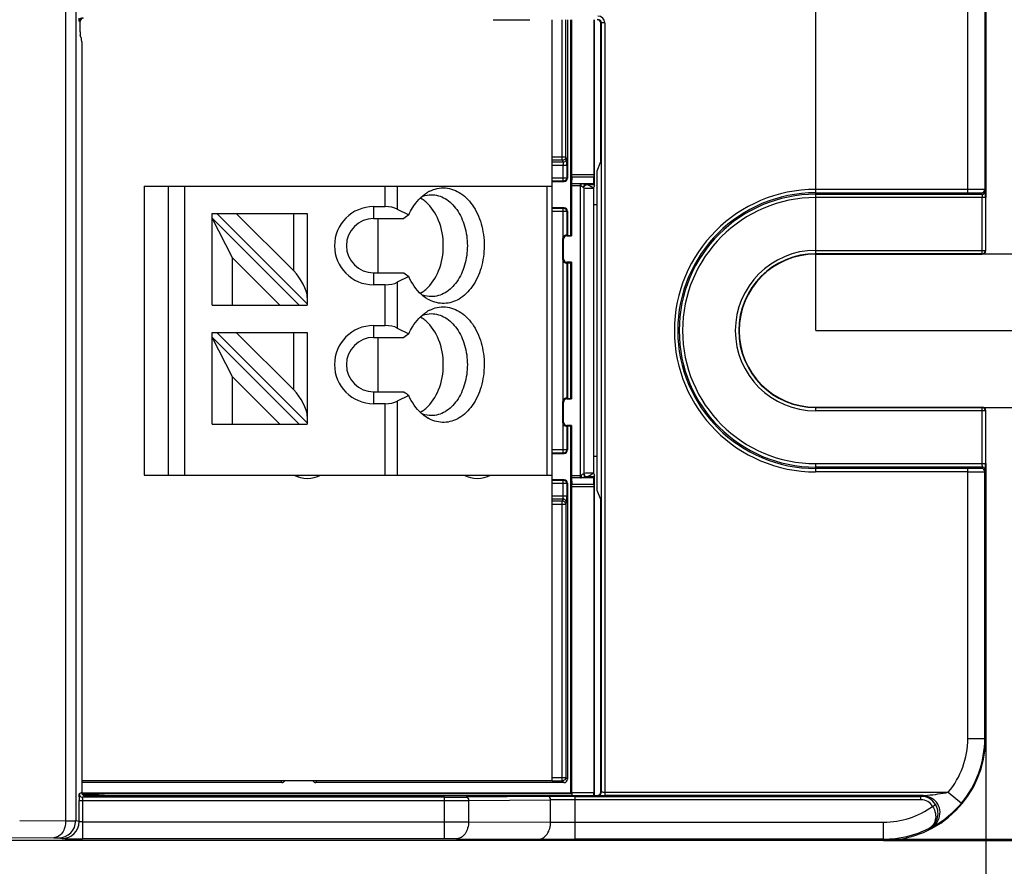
# Model space of a CAD drawing. Header units: millimetres. Extents: x 0 to 210, y 0 to 297.
# Tile 11 of 22: x 109.56 to 119.7, y 143.78 to 152.5. Entities that reach past the tile are written whole.
import ezdxf
from ezdxf.enums import TextEntityAlignment as Align

# ---------------------------------------------------------------- set-up
doc = ezdxf.new("R2010")
doc.units = ezdxf.units.MM
doc.header["$LTSCALE"] = 19.36
doc.layers.get('0').update_dxf_attribs({"linetype": 'CONTINUOUS'})
doc.layers.add('Z_DIM_2D', color=7, linetype='CONTINUOUS')
doc.styles.add('TEXTSTYLE_3', font='helveticaneueltw1g-ltcn.otf')
doc.dimstyles.new('DIMSTYLE_1', dxfattribs={"dimtxt": 2.1, "dimasz": 3.5, "dimexe": 1.5, "dimexo": 0, "dimgap": 0.525, "dimtad": 1, "dimdec": 3, "dimlfac": 2.857143, "dimdsep": 46, "dimtxsty": 'TEXTSTYLE_3', "dimblk": '_FILLED', "dimblk1": '_FILLED', "dimblk2": '_FILLED', "dimcen": 0.09, "dimclrt": 5, "dimadec": 3, "dimazin": 2, "dimtp": 0.5, "dimtm": 0.5, "dimtfac": 1, "dimtdec": 3, "dimtofl": 0, "dimtmove": 0, "dimatfit": 3, "dimldrblk": '_FILLED', "dimfxl": 0, "dimtolj": 1, "dimarcsym": 0})
doc.dimstyles.new('DIMSTYLE_2', dxfattribs={"dimtxt": 2.1, "dimasz": 3.5, "dimexe": 1.5, "dimexo": 0, "dimgap": 0.525, "dimtad": 1, "dimdec": 3, "dimlfac": 2.857143, "dimdsep": 46, "dimtxsty": 'TEXTSTYLE_3', "dimblk": '_FILLED', "dimblk1": '_FILLED', "dimblk2": '_FILLED', "dimcen": 0.09, "dimclrt": 5, "dimadec": 3, "dimazin": 2, "dimtp": 0.2, "dimtm": 0.2, "dimtfac": 1, "dimtdec": 3, "dimtofl": 0, "dimtmove": 0, "dimatfit": 3, "dimldrblk": '_FILLED', "dimfxl": 0, "dimtolj": 1, "dimarcsym": 0})
doc.dimstyles.new('DIMSTYLE_3', dxfattribs={"dimtxt": 2.1, "dimasz": 3.5, "dimexe": 1.5, "dimexo": 0, "dimgap": 0.525, "dimtad": 1, "dimdec": 1, "dimlfac": 2.857143, "dimdsep": 46, "dimtxsty": 'TEXTSTYLE_3', "dimblk": '_FILLED', "dimblk1": '_FILLED', "dimblk2": '_FILLED', "dimcen": 0.09, "dimclrt": 5, "dimadec": 3, "dimazin": 2, "dimtp": 0.1, "dimtm": 0.1, "dimtfac": 1, "dimtdec": 1, "dimtofl": 0, "dimtmove": 0, "dimatfit": 3, "dimldrblk": '_FILLED', "dimfxl": 0, "dimtolj": 1, "dimarcsym": 0})
doc.dimstyles.new('DIMSTYLE_5', dxfattribs={"dimtxt": 2.1, "dimasz": 3.5, "dimexe": 1.5, "dimexo": 0, "dimgap": 0.525, "dimtad": 1, "dimdec": 0, "dimlfac": 2.857143, "dimdsep": 46, "dimtxsty": 'TEXTSTYLE_3', "dimblk": '_FILLED', "dimblk1": '_FILLED', "dimblk2": '_FILLED', "dimcen": 0.09, "dimclrt": 5, "dimadec": 3, "dimazin": 2, "dimtp": 0.2, "dimtm": 0.2, "dimtfac": 1, "dimtdec": 0, "dimtofl": 0, "dimtmove": 0, "dimatfit": 3, "dimldrblk": '_FILLED', "dimfxl": 0, "dimtolj": 1, "dimarcsym": 0})

# ---------------------------------------------------------------- blocks, each defined once
blk = doc.blocks.new('*D2')
at = {"layer": 'Z_DIM_2D', "color": 2, "linetype": 'Continuous', "transparency": 16777216}
for p, q in [((56.786, 145.093), (56.786, 137.652)), ((119.506, 145.093), (119.506, 137.652)), ((56.786, 139.152), (88.146, 139.152)), ((119.506, 139.152), (88.146, 139.152))]:
    blk.add_line(p, q, dxfattribs=at)
at = {"layer": 'Z_DIM_2D', "color": 5, "linetype": 'Continuous', "transparency": 16777216, "style": 'TEXTSTYLE_3'}
blk.add_text('179.2', height=2.1, dxfattribs=at).set_placement((88.146, 139.677), align=Align.CENTER)
blk = doc.blocks.new('_FILLED')
at = {"color": 0, "linetype": 'ByBlock'}
blk.add_solid([(0, 0), (-1, 0.125), (-1, -0.125)], dxfattribs=at)
blk = doc.blocks.new('_NONE')
blk = doc.blocks.new('*D3')
at = {"layer": 'Z_DIM_2D', "color": 2, "linetype": 'Continuous', "transparency": 16777216}
for p, q in [((118.456, 154.543), (133.013, 154.543)), ((131.513, 154.543), (131.513, 149.293)), ((131.513, 144.043), (131.513, 149.293)), ((118.456, 144.043), (133.013, 144.043))]:
    blk.add_line(p, q, dxfattribs=at)
at = {"layer": 'Z_DIM_2D', "color": 5, "linetype": 'Continuous', "transparency": 16777216, "style": 'TEXTSTYLE_3'}
blk.add_text('30', height=2.1, rotation=90, dxfattribs=at).set_placement((130.988, 149.293), align=Align.CENTER)
blk = doc.blocks.new('*D4')
at = {"layer": 'Z_DIM_2D', "color": 2, "linetype": 'Continuous', "transparency": 16777216}
for p, q in [((122.962, 149.293), (122.962, 154.207)), ((119.469, 150.084), (124.462, 150.084)), ((122.962, 150.084), (122.962, 149.293)), ((122.962, 148.501), (122.962, 149.293)), ((119.469, 148.501), (124.462, 148.501))]:
    blk.add_line(p, q, dxfattribs=at)
at = {"layer": 'Z_DIM_2D', "color": 5, "linetype": 'Continuous', "transparency": 16777216, "style": 'TEXTSTYLE_3'}
blk.add_text('4.5', height=2.1, rotation=90, dxfattribs=at).set_placement((122.437, 150.681))
blk = doc.blocks.new('*D7')
at = {"layer": 'Z_DIM_2D', "color": 2, "linetype": 'Continuous', "transparency": 16777216}
for p, q in [((58.536, 149.293), (58.536, 158.195)), ((117.756, 149.293), (117.756, 158.195)), ((58.536, 156.695), (88.146, 156.695)), ((117.756, 156.695), (88.146, 156.695))]:
    blk.add_line(p, q, dxfattribs=at)
at = {"layer": 'Z_DIM_2D', "color": 5, "linetype": 'Continuous', "transparency": 16777216, "style": 'TEXTSTYLE_3'}
blk.add_text('169.2', height=2.1, dxfattribs=at).set_placement((89.664, 157.22), align=Align.CENTER)
blk = doc.blocks.new('*D8')
at = {"layer": 'Z_DIM_2D', "color": 2, "linetype": 'Continuous', "transparency": 16777216}
for p, q in [((117.756, 149.293), (128.704, 149.293)), ((127.204, 149.293), (127.204, 146.674)), ((127.204, 144.056), (127.204, 146.674)), ((118.456, 144.056), (128.704, 144.056))]:
    blk.add_line(p, q, dxfattribs=at)
at = {"layer": 'Z_DIM_2D', "color": 5, "linetype": 'Continuous', "transparency": 16777216, "style": 'TEXTSTYLE_3'}
blk.add_text('15', height=2.1, rotation=90, dxfattribs=at).set_placement((126.679, 146.674), align=Align.CENTER)

msp = doc.modelspace()

# ---------------------------------------------------------------- linework, layer by layer
at = {"color": 9, "linetype": 'Continuous'}
for p, q in [((110.03678, 144.24527), (110.03679, 154.33983)), ((110.13923, 154.34036), (110.13923, 144.24474)), ((119.32158, 150.7121), (119.32158, 153.49255)), ((110.17537, 152.479), (110.17513, 152.4805)), ((110.18392, 152.47472), (110.17537, 152.479)), ((115.18297, 151.08152), (115.18297, 152.49505)), ((115.54985, 152.46221), (115.54341, 152.46006)), ((115.58484, 152.46221), (115.54985, 152.46221)), ((115.54985, 144.53911), (115.54985, 152.46221)), ((115.58484, 152.46221), (115.58484, 144.50352)), ((115.14798, 151.04654), (115.04324, 151.04654)), ((115.15719, 151.02812), (115.04324, 151.02812)), ((115.14786, 151.08152), (115.18297, 151.08152)), ((115.14798, 151.04654), (115.14798, 151.08175)), ((115.14798, 151.04654), (115.15719, 151.02812)), ((115.19218, 151.0631), (115.18297, 151.08152)), ((115.19336, 150.99314), (115.15837, 150.99314)), ((115.19336, 150.99314), (115.19336, 150.86725)), ((115.04324, 150.86727), (115.19258, 150.86725)), ((115.15837, 150.83225), (115.15837, 150.86731)), ((115.19336, 150.86725), (115.2007, 150.86358)), ((115.24356, 150.80775), (115.33555, 150.80775)), ((115.47176, 150.87474), (115.24473, 150.87474)), ((115.24491, 150.89949), (115.47158, 150.89949)), ((115.33555, 147.77736), (115.33555, 150.80775)), ((115.34381, 150.80724), (115.47294, 150.80724)), ((111.09433, 147.80505), (111.09433, 150.78005)), ((111.25878, 150.78005), (111.25878, 147.80505)), ((113.32576, 150.57005), (113.32576, 150.78005)), ((113.4495, 150.78005), (113.4495, 150.54443)), ((114.99199, 147.80505), (114.99199, 150.78005)), ((115.33555, 150.783), (115.24338, 150.783)), ((115.37039, 150.76315), (115.37039, 147.82195)), ((115.40032, 150.79701), (115.47335, 150.79701)), ((115.40032, 150.79701), (115.40356, 150.79646)), ((115.46975, 150.76022), (115.44958, 150.77202)), ((119.32158, 150.7471), (117.75574, 150.7471)), ((117.75574, 150.7471), (117.75574, 150.66244)), ((119.4683, 150.69744), (119.46158, 150.71089)), ((119.5033, 150.73244), (119.49658, 150.74589)), ((119.50336, 150.73089), (119.5033, 150.73244)), ((119.50358, 150.69155), (119.50336, 150.73089)), ((119.50361, 150.66244), (117.75574, 150.66244)), ((119.4686, 150.66923), (119.46861, 150.66244)), ((119.46861, 150.08433), (119.46861, 150.66244)), ((112.38324, 149.90754), (112.38324, 150.50005)), ((113.20574, 150.57005), (113.20574, 150.44755)), ((115.19336, 150.51786), (115.04324, 150.51786)), ((115.15837, 150.26011), (115.15837, 150.55213)), ((115.19506, 150.51871), (115.19336, 150.51786)), ((115.19336, 150.51786), (115.19336, 150.27622)), ((115.15302, 150.24153), (115.16081, 150.23374)), ((115.19581, 150.26874), (115.18817, 150.27638)), ((117.75574, 150.11933), (119.50291, 150.11933)), ((117.75574, 150.11933), (117.75574, 150.08433)), ((115.16081, 150.03137), (115.15302, 150.02358)), ((115.15837, 148.58011), (115.15837, 150.005)), ((115.18817, 149.98873), (115.19581, 149.99637)), ((115.19336, 149.98888), (115.19336, 148.59622)), ((113.20574, 149.88755), (113.20574, 149.76505)), ((113.4495, 149.79068), (113.4495, 149.31943)), ((113.32576, 149.34505), (113.32576, 149.76505)), ((113.20574, 149.34505), (113.20574, 149.22255)), ((112.38324, 148.68254), (112.38324, 149.27505)), ((113.20574, 148.66255), (113.20574, 148.54005)), ((115.19581, 148.58874), (115.18817, 148.59638)), ((113.32576, 147.80505), (113.32576, 148.54005)), ((113.4495, 148.56568), (113.4495, 147.80505)), ((115.15302, 148.56153), (115.16081, 148.55374)), ((117.75574, 148.50077), (117.75574, 148.46578)), ((119.46861, 147.92267), (119.46861, 148.50044)), ((119.50361, 148.46578), (117.75574, 148.46578)), ((115.16081, 148.35137), (115.15302, 148.34358)), ((115.18817, 148.30873), (115.19581, 148.31637)), ((115.19336, 148.30888), (115.19336, 148.06725)), ((115.04324, 148.06727), (115.19258, 148.06725)), ((115.15837, 148.03225), (115.15837, 148.06731)), ((115.19336, 148.06725), (115.2007, 148.06358)), ((117.75574, 147.92267), (119.50286, 147.92267)), ((117.75574, 147.92267), (117.75574, 147.838)), ((119.32158, 145.09255), (119.32158, 147.873)), ((119.46158, 147.87422), (119.4683, 147.88767)), ((119.50336, 147.85422), (119.50352, 147.87339)), ((112.42669, 147.80505), (112.42669, 147.78687)), ((115.24338, 147.80211), (115.33555, 147.80211)), ((115.33555, 147.77736), (115.24356, 147.77736)), ((115.47294, 147.77786), (115.34393, 147.77787)), ((115.37039, 147.82194), (115.36863, 147.82161)), ((115.40356, 147.78865), (115.40032, 147.78809)), ((115.47335, 147.78809), (115.40032, 147.78809)), ((115.46975, 147.82489), (115.43739, 147.82534)), ((115.45366, 147.82507), (115.43739, 147.82534)), ((115.46833, 147.82406), (115.46975, 147.82489)), ((119.32158, 147.838), (117.75574, 147.838)), ((119.32158, 147.838), (119.34888, 147.83802)), ((119.49658, 147.83922), (119.5033, 147.85267)), ((119.5033, 147.85267), (119.50336, 147.85422)), ((115.19336, 147.71786), (115.04324, 147.71786)), ((115.15837, 147.59196), (115.15837, 147.75286)), ((115.19506, 147.71871), (115.19336, 147.71786)), ((115.19336, 147.71786), (115.19336, 147.59196)), ((115.24473, 147.71036), (115.47176, 147.71036)), ((115.47158, 147.68562), (115.24491, 147.68562)), ((115.15837, 147.59196), (115.19336, 147.59196)), ((115.15719, 147.55699), (115.04324, 147.55699)), ((115.04324, 147.53857), (115.14798, 147.53857)), ((115.18297, 147.50359), (115.14786, 147.50359)), ((115.15719, 147.55699), (115.14798, 147.53857)), ((115.14798, 147.50336), (115.14798, 147.53857)), ((115.18297, 147.50359), (115.19218, 147.52201)), ((115.18297, 147.50359), (115.18297, 144.69032)), ((119.32158, 145.09255), (119.50574, 145.09255)), ((112.26075, 144.6376), (112.25725, 144.65505)), ((112.61423, 144.65505), (112.61074, 144.6376)), ((115.04324, 144.65532), (115.14798, 144.65532)), ((115.14786, 144.69032), (115.18297, 144.69032)), ((115.14798, 144.65532), (115.14798, 144.69043)), ((115.14798, 144.65532), (115.16571, 144.6376)), ((115.2007, 144.67259), (115.18297, 144.69032)), ((110.17513, 144.52081), (110.17537, 144.52232)), ((110.20103, 144.53515), (110.17537, 144.52232)), ((115.54341, 144.54126), (115.54985, 144.53911)), ((115.58484, 144.53852), (119.12111, 144.53852)), ((119.12111, 144.53852), (119.25559, 144.42654)), ((110.17416, 144.45232), (113.93577, 144.45232)), ((110.17416, 144.23602), (110.17416, 144.45232)), ((110.20915, 144.45232), (110.20915, 144.06012)), ((110.2208, 144.49254), (110.23603, 144.50015)), ((113.93577, 144.06012), (113.93577, 144.48732)), ((115.00348, 144.4955), (114.15851, 144.48813)), ((114.18326, 144.45313), (115.02823, 144.4605)), ((114.18326, 144.45313), (114.18326, 144.23489)), ((115.02823, 144.23121), (115.02823, 144.4605)), ((115.27572, 144.49649), (115.27572, 144.05554)), ((118.83974, 144.46149), (115.27572, 144.46149)), ((115.50841, 144.50626), (115.51486, 144.50411)), ((118.86116, 144.50352), (118.8398, 144.49649)), ((118.8398, 144.46149), (118.8398, 144.49649)), ((118.86116, 144.50352), (118.87296, 144.50456)), ((118.87296, 144.50456), (118.90732, 144.50783)), ((118.95995, 144.39337), (118.98997, 144.41134)), ((109.56297, 144.24734), (110.03678, 144.24527)), ((110.17416, 144.23602), (110.13923, 144.24474)), ((110.20915, 144.23512), (113.93577, 144.23512)), ((113.93577, 144.23512), (114.18326, 144.23489)), ((114.18326, 144.23489), (115.02823, 144.23121)), ((115.27572, 144.23054), (118.45574, 144.23054)), ((118.45574, 144.04255), (118.45574, 144.23054)), ((118.94319, 144.17394), (118.95193, 144.17846)), ((109.96426, 144.06975), (109.99918, 144.06102))]:
    msp.add_line(p, q, dxfattribs=at)
at = {"color": 7, "linetype": 'Continuous'}
for p, q in [((119.49658, 153.49255), (119.49658, 150.74589)), ((119.50574, 153.49255), (119.50574, 150.66244)), ((110.18392, 152.36851), (110.18392, 152.47472)), ((114.43511, 152.49505), (114.81514, 152.49505)), ((115.04324, 144.65505), (115.04324, 152.49505)), ((115.14786, 151.08175), (115.14786, 152.49505)), ((115.2007, 152.49505), (115.2007, 150.86358)), ((115.23574, 150.27255), (115.23574, 152.49505)), ((115.24491, 150.89949), (115.24491, 152.49505)), ((115.47158, 152.49505), (115.47158, 150.89949)), ((115.48074, 150.78222), (115.48074, 152.49505)), ((115.54341, 151.033), (115.54341, 152.46006)), ((110.20044, 152.30167), (110.18451, 152.33354)), ((110.20103, 152.26669), (110.20103, 144.53515)), ((115.04324, 151.08165), (115.14786, 151.08175)), ((115.50767, 150.93755), (115.54341, 151.033)), ((115.15837, 150.99314), (115.04324, 150.99303)), ((115.15825, 150.86731), (115.15837, 150.99314)), ((115.50767, 147.64755), (115.50767, 150.93755)), ((115.15837, 150.83225), (115.04324, 150.83225)), ((115.04324, 150.82858), (115.1657, 150.82858)), ((115.24473, 150.87474), (115.24356, 150.80775)), ((115.47294, 150.80724), (115.47176, 150.87474)), ((110.84324, 150.78005), (115.04324, 150.78005)), ((110.84324, 150.78005), (110.84324, 147.80505)), ((115.24338, 150.783), (115.24338, 150.26874)), ((115.46975, 150.76022), (115.48074, 150.78222)), ((115.46975, 150.76022), (115.46975, 147.82489)), ((115.47335, 150.79701), (115.48074, 150.78222)), ((117.75574, 150.7121), (119.32157, 150.7121)), ((117.75574, 150.69744), (119.4683, 150.69744)), ((119.50361, 150.66244), (119.50358, 150.69155)), ((119.50361, 150.66244), (119.50361, 150.11933)), ((111.54324, 150.50005), (112.52324, 150.50005)), ((111.54324, 149.55505), (111.54324, 150.50005)), ((111.59274, 150.50005), (112.52324, 149.56955)), ((112.38324, 149.90754), (111.79073, 150.50005)), ((112.52324, 150.50005), (112.52324, 149.55505)), ((113.20574, 150.57005), (113.32576, 150.57005)), ((113.4495, 150.54443), (113.56757, 150.48539)), ((115.1657, 150.55652), (115.04324, 150.55652)), ((115.04324, 150.55286), (115.15837, 150.55286)), ((115.2007, 150.52153), (115.2007, 150.27255)), ((115.50767, 150.58755), (115.46975, 150.58755)), ((111.54324, 150.45056), (112.43875, 149.55505)), ((111.75324, 150.04257), (111.54324, 150.45056)), ((113.20574, 150.44755), (113.51805, 150.44755)), ((113.25078, 150.44755), (113.25078, 149.88755)), ((115.15302, 150.02358), (115.15302, 150.24153)), ((115.16081, 150.03137), (115.16081, 150.23374)), ((115.19336, 150.27622), (115.2007, 150.27255)), ((115.19581, 150.26874), (115.24338, 150.26874)), ((115.2007, 150.27255), (115.23574, 150.27255)), ((111.75324, 150.04257), (112.24076, 149.55505)), ((111.75324, 149.55505), (111.75324, 150.04257)), ((115.2007, 149.99255), (115.19336, 149.98888)), ((115.24338, 149.99637), (115.19581, 149.99637)), ((115.2007, 149.99255), (115.23574, 149.99255)), ((115.2007, 149.99255), (115.2007, 148.59255)), ((115.24338, 149.99637), (115.23574, 149.99255)), ((115.23574, 148.59255), (115.23574, 149.99255)), ((115.24338, 149.99637), (115.24338, 148.58874)), ((119.46861, 150.08433), (117.75574, 150.08433)), ((117.75574, 150.08005), (119.47075, 150.08005)), ((113.20574, 149.88755), (113.51805, 149.88755)), ((113.56757, 149.84972), (113.4495, 149.79068)), ((113.32576, 149.76505), (113.20574, 149.76505)), ((111.54324, 149.55505), (112.52324, 149.55505)), ((113.20574, 149.34505), (113.32576, 149.34505)), ((113.4495, 149.31943), (113.56757, 149.26039)), ((111.54324, 149.27505), (112.52324, 149.27505)), ((111.54324, 148.33005), (111.54324, 149.27505)), ((111.54324, 149.22556), (112.43875, 148.33005)), ((111.75324, 148.81757), (111.54324, 149.22556)), ((111.59274, 149.27505), (112.52324, 148.34455)), ((112.38324, 148.68254), (111.79073, 149.27505)), ((112.52324, 149.27505), (112.52324, 148.33005)), ((113.20574, 149.22255), (113.51805, 149.22255)), ((113.25078, 149.22255), (113.25078, 148.66255)), ((111.75324, 148.81757), (112.24076, 148.33005)), ((111.75324, 148.33005), (111.75324, 148.81757)), ((113.20574, 148.66255), (113.51805, 148.66255)), ((113.56757, 148.62472), (113.4495, 148.56568)), ((115.19336, 148.59622), (115.2007, 148.59255)), ((115.19581, 148.58874), (115.24338, 148.58874)), ((115.2007, 148.59255), (115.23574, 148.59255)), ((113.32576, 148.54005), (113.20574, 148.54005)), ((115.15302, 148.34358), (115.15302, 148.56153)), ((115.16081, 148.35137), (115.16081, 148.55374)), ((117.75574, 148.50505), (119.47075, 148.50505)), ((117.75574, 148.50077), (119.46861, 148.50077)), ((119.50361, 148.46578), (119.50361, 147.92267)), ((111.54324, 148.33005), (112.52324, 148.33005)), ((115.15825, 148.06731), (115.15837, 148.325)), ((115.2007, 148.31255), (115.19336, 148.30888)), ((115.24338, 148.31637), (115.19581, 148.31637)), ((115.2007, 148.31255), (115.23574, 148.31255)), ((115.2007, 148.31255), (115.2007, 148.06358)), ((115.23574, 144.53255), (115.23574, 148.31255)), ((115.24338, 148.31637), (115.24338, 147.80211)), ((115.15837, 148.03225), (115.04324, 148.03225)), ((115.04324, 148.02858), (115.1657, 148.02858)), ((115.50767, 147.99755), (115.46975, 147.99755)), ((119.4683, 147.88767), (117.75574, 147.88767)), ((119.32157, 147.873), (117.75574, 147.873)), ((119.50574, 147.92267), (119.50574, 145.09255)), ((110.84324, 147.80505), (115.04324, 147.80505)), ((115.24356, 147.77736), (115.24473, 147.71036)), ((115.46975, 147.82489), (115.48074, 147.80289)), ((115.47176, 147.71036), (115.47294, 147.77786)), ((115.47335, 147.78809), (115.48074, 147.80289)), ((115.48074, 144.50626), (115.48074, 147.80289)), ((119.49658, 145.09255), (119.49658, 147.83922)), ((115.1657, 147.75652), (115.04324, 147.75652)), ((115.04324, 147.75286), (115.15837, 147.75286)), ((115.2007, 147.72153), (115.2007, 144.67259)), ((115.24491, 144.53255), (115.24491, 147.68562)), ((115.47158, 147.68562), (115.47158, 144.53255)), ((115.04324, 147.59208), (115.15837, 147.59196)), ((115.54341, 147.5521), (115.50767, 147.64755)), ((115.14786, 147.50336), (115.04324, 147.50346)), ((115.14786, 144.69043), (115.14786, 147.50336)), ((115.54341, 144.54126), (115.54341, 147.5521)), ((115.04324, 144.65505), (110.20103, 144.65505)), ((112.26075, 144.6376), (110.20103, 144.6376)), ((115.16571, 144.6376), (112.61074, 144.6376)), ((115.04324, 144.69043), (115.14786, 144.69043)), ((110.20103, 144.53255), (115.23574, 144.53255)), ((110.20103, 144.52522), (115.24308, 144.52522)), ((115.24308, 144.52522), (115.23574, 144.53255)), ((115.24491, 144.53255), (115.24445, 144.50626)), ((115.47158, 144.53255), (115.24491, 144.53255)), ((115.47205, 144.50563), (115.47158, 144.53255)), ((113.93577, 144.48732), (110.21036, 144.48732)), ((110.37603, 144.50932), (110.21241, 144.50932)), ((110.37603, 144.50015), (110.23603, 144.50015)), ((110.43727, 144.50626), (110.37603, 144.50932)), ((110.37603, 144.50932), (110.37603, 144.50015)), ((110.37603, 144.50015), (110.43727, 144.50626)), ((110.43727, 144.50626), (115.50841, 144.50626)), ((115.27572, 144.49649), (118.8398, 144.49649)), ((118.86116, 144.50352), (115.58484, 144.50352)), ((118.92229, 144.16646), (118.94319, 144.17395)), ((118.45574, 144.04255), (57.83574, 144.04255)), ((109.43923, 144.07234), (109.91298, 144.07028)), ((113.93575, 144.06012), (110.20915, 144.06012)), ((114.05953, 144.0599), (114.90449, 144.05621)), ((118.45574, 144.05554), (115.27572, 144.05554))]:
    msp.add_line(p, q, dxfattribs=at)
at = {"color": 9, "linetype": 'Continuous'}
for centre, radius, start, end in [((115.51484, 152.46219), 0.07, 0.013399, 90.005881), ((115.51486, 152.4622), 0.03499, 0.005187, 90.047168), ((114.20112, 150.99317), 0.95725, 359.998473, 0.528326), ((115.15831, 150.86726), 0.03505, 351.873333, 359.98614), ((117.75574, 149.29255), 1.45455, 90, 270), ((119.46158, 150.74589), 0.035, 270.001536, 359.996548), ((117.75574, 149.29255), 1.36989, 90, 270), ((117.75574, 149.29255), 0.82678, 90, 270), ((119.4686, 150.11933), 0.035, 270.001815, 359.996548), ((119.4686, 148.46577), 0.035, 0.003452, 89.998605), ((115.15831, 148.06726), 0.03505, 351.873333, 359.98614), ((119.46158, 147.83922), 0.035, 0.003452, 89.999068), ((116.65997, 147.91928), 2.80863, 359.674481, 359.797466), ((115.76394, 147.9225), 3.70467, 359.79677, 0.002651), ((111.25363, 147.90836), 8.24996, 359.757116, 359.89669), ((114.65287, 147.58429), 0.50543, 358.114108, 358.928553), ((114.27858, 147.59149), 0.87978, 358.915718, 0.031181), ((115.14782, 147.50344), 0.0352, 30.060745, 44.973584), ((118.45574, 145.09255), 0.86584, 320.216465, 360), ((115.58156, 145.95442), 1.41589, 269.357921, 269.599815), ((115.58468, 146.39461), 1.8561, 269.598495, 270.005075), ((111.04084, 144.45321), 0.83169, 178.728823, 180.060803), ((110.66541, 144.46143), 0.45617, 178.049208, 178.715668), ((113.95793, 169.1679), 24.68058, 269.948564, 270.465657), ((113.96039, 174.92196), 30.46964, 269.95371, 270.419094), ((115.26888, 108.73103), 35.76546, 89.989051, 90.425171), ((115.25206, 119.29226), 25.16924, 89.94614, 90.509524), ((118.83982, 144.32148), 0.14, 30.899969, 90.03274), ((118.86105, 144.32832), 0.1752, 80.477072, 89.967565), ((118.86108, 144.3285), 0.17502, 297.979878, 51.974806), ((118.45574, 145.09255), 0.86202, 270, 305.797065), ((109.96421, 144.24477), 0.17502, 270.015765, 359.991778), ((109.99915, 144.23602), 0.175, 270.009318, 359.998198), ((115.27062, 187.99645), 43.76591, 269.682671, 270.006669), ((113.93879, 111.49967), 32.56045, 89.787539, 90.00534), ((115.23873, 226.28958), 82.23405, 269.7671201, 270.0257727)]:
    msp.add_arc(centre, radius, start, end, dxfattribs=at)
at = {"color": 7, "linetype": 'Continuous'}
for centre, radius, start, end in [((111.92525, 150.99529), 3.26811, 359.962426, 0.638523), ((113.94471, 150.4057), 0.36106, 116.726546, 121.706083), ((117.75574, 149.29255), 1.41955, 90, 270), ((113.53139, 150.37485), 0.32187, 58.397292, 61.466665), ((113.52658, 150.36694), 0.33113, 57.226734, 58.405864), ((113.51482, 150.34945), 0.3522, 49.703443, 57.158898), ((117.75574, 149.29255), 1.40488, 90, 270), ((113.20574, 150.16755), 0.4025, 90, 270), ((115.15834, 150.51785), 0.03502, 0.013862, 14.283357), ((113.20574, 150.16755), 0.28, 90, 270), ((117.36788, 145.46048), 6.30017, 127.100004, 127.666746), ((117.75574, 149.29255), 0.79178, 90, 270), ((117.75574, 149.29255), 0.7875, 90, 270), ((117.36788, 154.87463), 6.30017, 232.333254, 232.899996), ((113.52658, 149.96816), 0.33113, 301.594136, 302.773266), ((113.51482, 149.98566), 0.3522, 302.841102, 310.296557), ((113.53139, 149.96026), 0.32187, 298.533335, 301.602708), ((113.94912, 149.93684), 0.3697, 238.31784, 239.58122), ((113.94471, 149.1807), 0.36106, 116.726546, 121.706083), ((113.53139, 149.14985), 0.32187, 58.397292, 61.466665), ((113.52658, 149.14194), 0.33113, 57.226734, 58.405864), ((113.51482, 149.12445), 0.3522, 49.703443, 57.158898), ((113.20574, 148.94255), 0.4025, 90, 270), ((113.20574, 148.94255), 0.28, 90, 270), ((117.36788, 144.23548), 6.30017, 127.100004, 127.666746), ((117.36788, 153.64963), 6.30017, 232.333254, 232.899996), ((113.51482, 148.76066), 0.3522, 302.841102, 310.296557), ((113.53139, 148.73526), 0.32187, 298.533335, 301.602708), ((113.52658, 148.74316), 0.33113, 301.594136, 302.773266), ((113.94912, 148.71184), 0.3697, 238.31784, 239.58122), ((104.95721, 147.92194), 14.5464, 359.887917, 0.00286), ((112.52324, 148.06755), 0.2975, 242.203774, 297.777946), ((114.27324, 148.06755), 0.2975, 242.203774, 297.777946), ((115.15834, 147.71785), 0.03502, 0.013862, 14.283357), ((111.62811, 147.59138), 3.56525, 359.38957, 0.009313), ((118.45574, 145.09255), 1.05, 270, 360), ((118.45574, 145.09255), 1.04083, 320.216467, 360), ((113.70807, 144.45298), 3.53392, 179.367471, 180.010596), ((115.58288, 151.12203), 6.61851, 269.691993, 270.017002), ((118.83985, 144.32147), 0.17499, 30.905905, 90.012191), ((118.45574, 145.09255), 1.03702, 270, 296.73779), ((110.20574, 186.30802), 42.2479, 269.875848, 270.00462)]:
    msp.add_arc(centre, radius, start, end, dxfattribs=at)
for centre, major_axis, ratio, start_param, end_param in [((110.21893, 152.47471), (0.03131, -0.01565), 0.99980964, 2.03448963, 3.60513365), ((115.5084, 152.46005), (0.03322, 0.01107), 0.99961929, -0.32157543, 1.24899247), ((110.18453, 152.36851), (0, 0.035), 0.01745506, -4.71238898, -3.17649924), ((110.20041, 152.26669), (0, 0.035), 0.01745506, -1.57079633, -0.03490659), ((115.1657, 150.86358), (-0.03131, 0.01565), 0.99980964, 2.03448963, 3.60513365), ((115.24399, 150.783), (0, 0.035), 0.01745506, 0.78539816, 1.57079633), ((115.2443, 150.89949), (0, 0.035), 0.01745506, -2.35619449, -1.57079633), ((115.47219, 150.89949), (0, 0.035), 0.01745506, -4.71238898, -3.92699082), ((115.47337, 150.83199), (0, 0.035), 0.01745506, -3.92699082, -3.17649924), ((113.32576, 150.48255), (0.175, 0), 0.5, 0.78539816, 1.57079633), ((115.1657, 150.52152), (0.03131, 0.01565), 0.99980964, -0.463541, 1.10710303), ((115.18802, 150.24152), (-0.02475, 0.02475), 0.99992385, 0.2256108, 0.78536009), ((115.19581, 150.23373), (0.02475, -0.02475), 0.99992385, 2.35623257, 3.92695274), ((115.15837, 150.27622), (0.035, 0), 0.00872687, 0.01745329, 0.55196614), ((119.47074, 150.11506), (0.01565, -0.03131), 0.9999524, 5.81956435, 7.3903226), ((115.18802, 150.02358), (-0.02475, -0.02475), 0.99992385, -0.78536009, -0.2256108), ((115.19581, 150.03137), (0.02475, 0.02475), 0.99992385, -3.92695274, -2.35623257), ((112.38324, 149.77555), (-0.12155, 0.18704), 0.37136567, -2.62243538, -1.05163906), ((115.15837, 149.98889), (0.035, 0), 0.00872687, -0.55196614, -0.01745329), ((113.32576, 149.85255), (0.175, 0), 0.5, -1.57079633, -0.78539816), ((113.32576, 149.25755), (0.175, 0), 0.5, 0.78539816, 1.57079633), ((112.38324, 148.55055), (-0.12155, 0.18704), 0.37136567, -2.62243538, -1.05163906), ((115.18802, 148.56152), (-0.02475, 0.02475), 0.99992385, 0.2256108, 0.78536009), ((115.19581, 148.55373), (0.02475, -0.02475), 0.99992385, 2.35623257, 3.92695274), ((115.15837, 148.59622), (0.035, 0), 0.00872687, 0.01745329, 0.55196614), ((113.32576, 148.62755), (0.175, 0), 0.5, -1.57079633, -0.78539816), ((119.47074, 148.47005), (-0.01565, -0.03131), 0.9999524, 8.31764067, 9.88839892), ((115.18802, 148.34358), (-0.02475, -0.02475), 0.99992385, -0.78536009, -0.2256108), ((115.19581, 148.35137), (0.02475, 0.02475), 0.99992385, -3.92695274, -2.35623257), ((115.15837, 148.30889), (0.035, 0), 0.00872687, -0.55196614, -0.01745329), ((115.1657, 148.06358), (-0.03131, 0.01565), 0.99980964, 2.03448963, 3.60513365), ((115.24399, 147.80211), (0, 0.035), 0.01745506, -4.71238898, -3.92699082), ((115.47337, 147.75312), (0, 0.035), 0.01745506, 0.03490659, 0.78539816), ((115.1657, 147.72152), (0.03131, 0.01565), 0.99980964, -0.463541, 1.10710303), ((115.2443, 147.68562), (0, 0.035), 0.01745506, -1.57079633, -0.78539816), ((115.47219, 147.68562), (0, 0.035), 0.01745506, 0.78539816, 1.57079633), ((112.26074, 144.6726), (0.00686, -0.03433), 0.99984161, -0.19734635, 0.84835568), ((112.61074, 144.6726), (0.00686, 0.03433), 0.99984161, 2.29323697, 3.33893901), ((115.1657, 144.6726), (-0.02476, 0.02476), 0.99969546, 2.35634678, 3.92683852), ((110.23603, 144.53516), (0.03131, 0.01565), 0.99980964, 2.67805165, 4.24869568), ((115.5084, 144.54126), (0.03322, -0.01107), 0.99961929, -1.24899246, 0.32157542)]:
    msp.add_ellipse(centre, major_axis=major_axis, ratio=ratio, start_param=start_param, end_param=end_param, dxfattribs=at)
at = {"color": 9, "linetype": 'Continuous'}
for points, knots in [([(110.17513, 152.4805), (110.17502, 152.48182), (110.17458, 152.49142), (110.17447, 152.50104), (110.17437, 152.50933)], [0, 0, 0, 0, 0.13748255, 1, 1, 1, 1]), ([(110.21036, 152.51399), (110.20265, 152.51399), (110.18649, 152.50849), (110.17787, 152.49378), (110.17617, 152.48605)], [0, 0, 0, 0, 0.49345298, 1, 1, 1, 1]), ([(115.15719, 151.02812), (115.1649, 151.02813), (115.18104, 151.03363), (115.18967, 151.04832), (115.19138, 151.05605)], [0, 0, 0, 0, 0.49352888, 1, 1, 1, 1]), ([(115.15719, 151.02812), (115.15771, 151.02759), (115.15736, 151.02462), (115.15816, 151.01965), (115.15813, 151.0115), (115.15829, 151.0054), (115.15832, 151.002)], [0, 0, 0, 0, 0.08519233, 0.29490452, 0.61027305, 1, 1, 1, 1]), ([(115.19218, 151.0631), (115.19256, 151.06233), (115.19232, 151.0592), (115.19293, 151.0531), (115.19294, 151.04341), (115.19311, 151.03594), (115.19316, 151.03171)], [0, 0, 0, 0, 0.08176545, 0.2841779, 0.59616847, 1, 1, 1, 1]), ([(115.33974, 150.78248), (115.34002, 150.78476), (115.3411, 150.79305), (115.34254, 150.80129), (115.34381, 150.80722)], [0, 0, 0, 0, 0.27479711, 1, 1, 1, 1]), ([(115.34376, 150.80724), (115.35418, 150.80632), (115.37325, 150.80409), (115.39161, 150.79736), (115.40032, 150.79701)], [0, 0, 0, 0, 0.54547108, 1, 1, 1, 1]), ([(115.36863, 150.7635), (115.36423, 150.76524), (115.35604, 150.77396), (115.34601, 150.77983), (115.33974, 150.78248)], [0, 0, 0, 0, 0.410439, 1, 1, 1, 1]), ([(115.36862, 150.7635), (115.36868, 150.77195), (115.37511, 150.78925), (115.39217, 150.79692), (115.40032, 150.79702)], [0, 0, 0, 0, 0.509217, 1, 1, 1, 1]), ([(115.36863, 150.7635), (115.36902, 150.76345), (115.36936, 150.76376), (115.37, 150.76317), (115.36992, 150.76314)], [0, 0, 0, 0, 0.8346919, 1, 1, 1, 1]), ([(115.37039, 150.76315), (115.3704, 150.77164), (115.37747, 150.78928), (115.3951, 150.79644), (115.40356, 150.79646)], [0, 0, 0, 0, 0.50055499, 1, 1, 1, 1]), ([(115.37039, 150.76315), (115.37862, 150.76174), (115.39924, 150.75876), (115.43251, 150.75979), (115.45733, 150.76003), (115.46975, 150.76022)], [0, 0, 0, 0, 0.25154343, 0.625755, 1, 1, 1, 1]), ([(115.44958, 150.77202), (115.44617, 150.77405), (115.43136, 150.78314), (115.41578, 150.79093), (115.40356, 150.79646)], [0, 0, 0, 0, 0.2283673, 1, 1, 1, 1]), ([(119.32157, 150.7121), (119.33938, 150.7121), (119.36525, 150.71207), (119.39817, 150.71191), (119.4191, 150.71178), (119.43627, 150.71157), (119.44802, 150.71147), (119.45493, 150.71121), (119.45845, 150.71127), (119.46023, 150.71086), (119.46147, 150.71111), (119.46158, 150.71089)], [0, 0, 0, 0, 0.3816765, 0.55415476, 0.70544437, 0.82985143, 0.92251455, 0.95581136, 0.97993006, 0.99469945, 1, 1, 1, 1]), ([(119.49658, 150.74589), (119.49641, 150.74615), (119.49493, 150.7458), (119.49265, 150.7463), (119.48828, 150.74619), (119.47962, 150.74648), (119.46495, 150.74656), (119.44349, 150.74678), (119.41733, 150.74691), (119.37618, 150.74707), (119.34385, 150.7471), (119.32158, 150.7471)], [0, 0, 0, 0, 0.00527633, 0.020037, 0.04415114, 0.07744575, 0.17010741, 0.29451915, 0.44581782, 0.61830734, 1, 1, 1, 1]), ([(119.4683, 150.69744), (119.47601, 150.69744), (119.49217, 150.70294), (119.5008, 150.71765), (119.5025, 150.72538)], [0, 0, 0, 0, 0.49347808, 1, 1, 1, 1]), ([(119.4683, 150.69744), (119.46881, 150.69693), (119.46786, 150.69376), (119.46885, 150.6885), (119.46843, 150.67959), (119.46859, 150.67293), (119.4686, 150.66923)], [0, 0, 0, 0, 0.07656607, 0.28555025, 0.60572897, 1, 1, 1, 1]), ([(119.46158, 147.87422), (119.46147, 147.874), (119.46023, 147.87425), (119.45845, 147.87384), (119.45494, 147.8739), (119.44803, 147.87364), (119.43628, 147.87354), (119.41911, 147.87333), (119.39818, 147.8732), (119.36526, 147.87304), (119.33938, 147.873), (119.32157, 147.873)], [0, 0, 0, 0, 0.00528982, 0.02004051, 0.04413921, 0.07742072, 0.17006927, 0.294475, 0.44577403, 0.6182715, 1, 1, 1, 1]), ([(119.46855, 147.90333), (119.46854, 147.90117), (119.46844, 147.89742), (119.46863, 147.89245), (119.46811, 147.88962), (119.46857, 147.88794), (119.4683, 147.88767)], [0, 0, 0, 0, 0.41303819, 0.72698923, 0.92707115, 1, 1, 1, 1]), ([(115.33978, 147.80264), (115.34601, 147.80535), (115.35603, 147.81122), (115.36428, 147.81975), (115.36863, 147.82161)], [0, 0, 0, 0, 0.58961788, 1, 1, 1, 1]), ([(115.33978, 147.80264), (115.34005, 147.80036), (115.34114, 147.79206), (115.34258, 147.7838), (115.34393, 147.77788)], [0, 0, 0, 0, 0.27477867, 1, 1, 1, 1]), ([(115.40032, 147.78809), (115.39163, 147.78775), (115.37331, 147.78105), (115.35429, 147.77878), (115.34389, 147.77786)], [0, 0, 0, 0, 0.45455396, 1, 1, 1, 1]), ([(115.36863, 147.82161), (115.36868, 147.81316), (115.37511, 147.79586), (115.39217, 147.78819), (115.40032, 147.7881)], [0, 0, 0, 0, 0.50904546, 1, 1, 1, 1]), ([(115.43739, 147.82534), (115.42623, 147.82563), (115.40379, 147.82674), (115.38146, 147.82386), (115.37039, 147.82195)], [0, 0, 0, 0, 0.49843848, 1, 1, 1, 1]), ([(115.37039, 147.82194), (115.3704, 147.81346), (115.37748, 147.79582), (115.3951, 147.78867), (115.40356, 147.78865)], [0, 0, 0, 0, 0.50057249, 1, 1, 1, 1]), ([(115.40356, 147.78865), (115.40984, 147.79147), (115.4322, 147.80184), (115.45302, 147.81509), (115.46832, 147.82406)], [0, 0, 0, 0, 0.27960097, 1, 1, 1, 1]), ([(119.34888, 147.83802), (119.36822, 147.83804), (119.39605, 147.8381), (119.43121, 147.83827), (119.45302, 147.8384), (119.47073, 147.8386), (119.48276, 147.83869), (119.48982, 147.83894), (119.49338, 147.83887), (119.49523, 147.83927), (119.49644, 147.83901), (119.49658, 147.83922)], [0, 0, 0, 0, 0.3927972, 0.56511099, 0.71426939, 0.83558837, 0.92532254, 0.95742343, 0.98065399, 0.99488188, 1, 1, 1, 1]), ([(115.15802, 147.56766), (115.15794, 147.56511), (115.15724, 147.56188), (115.15791, 147.55771), (115.15719, 147.55699)], [0, 0, 0, 0, 0.7131231, 1, 1, 1, 1]), ([(115.19218, 147.52201), (115.19218, 147.52971), (115.18666, 147.54586), (115.17197, 147.55448), (115.16424, 147.55618)], [0, 0, 0, 0, 0.49338778, 1, 1, 1, 1]), ([(115.19316, 147.5534), (115.19311, 147.54917), (115.19294, 147.5417), (115.19293, 147.53201), (115.19232, 147.52591), (115.19256, 147.52277), (115.19218, 147.52201)], [0, 0, 0, 0, 0.40381428, 0.71581105, 0.91824924, 1, 1, 1, 1]), ([(110.17437, 144.49199), (110.17441, 144.49538), (110.17459, 144.50499), (110.17461, 144.51461), (110.17513, 144.52081)], [0, 0, 0, 0, 0.35307186, 1, 1, 1, 1]), ([(110.17537, 144.52232), (110.17537, 144.51461), (110.18087, 144.49845), (110.19558, 144.48982), (110.20331, 144.48812)], [0, 0, 0, 0, 0.4934885, 1, 1, 1, 1]), ([(115.51486, 144.50411), (115.52261, 144.50411), (115.53884, 144.50967), (115.54744, 144.5245), (115.5491, 144.53227)], [0, 0, 0, 0, 0.4935676, 1, 1, 1, 1]), ([(115.56569, 144.53862), (115.5619, 144.53866), (115.55692, 144.53956), (115.55109, 144.53828), (115.54985, 144.53911)], [0, 0, 0, 0, 0.71780974, 1, 1, 1, 1]), ([(110.2095, 144.47696), (110.20959, 144.47949), (110.20952, 144.48301), (110.21017, 144.48595), (110.21011, 144.48726), (110.21036, 144.48732)], [0, 0, 0, 0, 0.72766476, 0.92505305, 1, 1, 1, 1]), ([(114.15851, 144.48813), (114.16527, 144.48807), (114.17987, 144.47763), (114.18322, 144.46171), (114.18326, 144.45313)], [0, 0, 0, 0, 0.44069688, 1, 1, 1, 1]), ([(115.02824, 144.4605), (115.0282, 144.46908), (115.02485, 144.485), (115.01024, 144.49544), (115.00348, 144.4955)], [0, 0, 0, 0, 0.55930901, 1, 1, 1, 1]), ([(115.51486, 144.50411), (115.51567, 144.50384), (115.51878, 144.50413), (115.52947, 144.50341), (115.53951, 144.50366), (115.5473, 144.50361)], [0, 0, 0, 0, 0.07818504, 0.28004072, 1, 1, 1, 1]), ([(118.95193, 144.17846), (118.96088, 144.18322), (119.07548, 144.24636), (119.17833, 144.33375), (119.25559, 144.42654)], [0, 0, 0, 0, 0.07748603, 1, 1, 1, 1]), ([(118.9223, 144.16642), (118.94118, 144.17608), (118.97653, 144.2034), (119.01116, 144.26366), (119.02007, 144.33829), (119.00361, 144.38857), (118.98997, 144.41134)], [0, 0, 0, 0, 0.22485013, 0.46087801, 0.71858851, 1, 1, 1, 1]), ([(118.95995, 144.39338), (118.97415, 144.37173), (118.99211, 144.3251), (118.9923, 144.25565), (118.96749, 144.19937), (118.93806, 144.17446), (118.92231, 144.16642)], [0, 0, 0, 0, 0.30269089, 0.56655046, 0.79316943, 1, 1, 1, 1]), ([(110.03678, 144.24527), (110.03673, 144.22277), (110.03076, 144.17908), (110.00481, 144.1219), (109.96457, 144.08112), (109.92942, 144.07035), (109.91303, 144.07028)], [0, 0, 0, 0, 0.28780379, 0.55516561, 0.79050771, 1, 1, 1, 1]), ([(110.03678, 144.24527), (110.051, 144.24524), (110.07589, 144.2451), (110.10753, 144.24523), (110.12742, 144.24467), (110.13672, 144.24506), (110.13923, 144.24474)], [0, 0, 0, 0, 0.41635281, 0.728984, 0.9258279, 1, 1, 1, 1]), ([(110.20915, 144.23512), (110.20473, 144.23512), (110.19667, 144.23532), (110.18556, 144.23492), (110.17911, 144.23628), (110.17469, 144.23522), (110.17416, 144.23602)], [0, 0, 0, 0, 0.37825408, 0.70049085, 0.91731602, 1, 1, 1, 1]), ([(114.18326, 144.23489), (114.18321, 144.21238), (114.17724, 144.1687), (114.15129, 144.11152), (114.11105, 144.07074), (114.0759, 144.05997), (114.05951, 144.0599)], [0, 0, 0, 0, 0.28780304, 0.55515861, 0.7904989, 1, 1, 1, 1]), ([(114.90449, 144.05621), (114.9202, 144.05628), (114.95534, 144.06657), (114.99666, 144.10785), (115.02243, 144.16594), (115.02818, 144.20957), (115.02823, 144.23121)], [0, 0, 0, 0, 0.20091755, 0.44486626, 0.72338315, 1, 1, 1, 1]), ([(109.91298, 144.07028), (109.9201, 144.07025), (109.93255, 144.07011), (109.94842, 144.07023), (109.95832, 144.06967), (109.96303, 144.07006), (109.96426, 144.06975)], [0, 0, 0, 0, 0.41637588, 0.72905866, 0.92586629, 1, 1, 1, 1]), ([(109.99918, 144.06102), (110.00198, 144.06033), (110.01284, 144.06138), (110.03545, 144.0601), (110.071, 144.06051), (110.09864, 144.06025), (110.1142, 144.06022)], [0, 0, 0, 0, 0.07525074, 0.27826813, 0.59427227, 1, 1, 1, 1])]:
    msp.add_open_spline(points, degree=3, knots=knots, dxfattribs=at)
for points in [[(110.17617, 152.48605), (110.17566, 152.48374), (110.17537, 152.48136), (110.17537, 152.479)], [(115.16136, 151.04921), (115.15716, 151.04747), (115.15253, 151.04654), (115.14798, 151.04654)], [(115.17271, 151.05679), (115.16949, 151.05357), (115.16557, 151.05095), (115.16136, 151.04921)], [(115.18297, 151.08152), (115.18297, 151.07259), (115.17903, 151.0631), (115.17271, 151.05679)], [(115.19138, 151.05605), (115.19189, 151.05836), (115.19218, 151.06074), (115.19218, 151.0631)], [(115.18311, 150.8425), (115.17679, 150.83619), (115.16729, 150.83225), (115.15837, 150.83225)], [(115.19301, 150.8623), (115.19196, 150.855), (115.18833, 150.84772), (115.18311, 150.8425)], [(115.33555, 150.80775), (115.33828, 150.80774), (115.34106, 150.80769), (115.34371, 150.80703)], [(115.33555, 150.783), (115.33696, 150.783), (115.33838, 150.78282), (115.33974, 150.78248)], [(119.5025, 150.72538), (119.50301, 150.72769), (119.5033, 150.73007), (119.5033, 150.73244)], [(115.18311, 148.0425), (115.17679, 148.03619), (115.16729, 148.03225), (115.15837, 148.03225)], [(115.19301, 148.0623), (115.19196, 148.055), (115.18833, 148.04772), (115.18311, 148.0425)], [(119.47536, 147.88687), (119.47305, 147.88738), (119.47067, 147.88767), (119.4683, 147.88767)], [(119.49758, 147.87172), (119.49279, 147.8793), (119.48412, 147.88495), (119.47536, 147.88687)], [(119.5033, 147.85267), (119.5033, 147.8593), (119.50113, 147.86612), (119.49758, 147.87172)], [(115.33555, 147.80211), (115.33697, 147.8021), (115.3384, 147.80229), (115.33978, 147.80264)], [(115.33555, 147.77736), (115.33831, 147.77735), (115.34114, 147.77739), (115.34381, 147.77809)], [(115.14798, 147.53857), (115.15691, 147.53856), (115.1664, 147.53462), (115.17272, 147.52831)], [(115.16424, 147.55618), (115.16193, 147.55669), (115.15955, 147.55698), (115.15719, 147.55699)], [(115.17828, 147.52107), (115.1813, 147.51585), (115.18297, 147.50962), (115.18297, 147.50359)], [(115.17272, 144.66558), (115.16641, 144.65926), (115.15691, 144.65533), (115.14798, 144.65532)], [(115.18297, 144.69032), (115.18297, 144.68139), (115.17903, 144.67189), (115.17272, 144.66558)], [(115.5491, 144.53227), (115.54958, 144.53451), (115.54985, 144.53682), (115.54985, 144.53911)], [(118.90732, 144.50783), (118.97895, 144.51504), (119.0505, 144.52447), (119.12111, 144.53852)], [(110.20331, 144.48812), (110.20562, 144.48761), (110.20799, 144.48732), (110.21036, 144.48732)], [(118.89004, 144.5011), (118.91837, 144.49635), (118.94627, 144.48406), (118.96889, 144.46637)]]:
    msp.add_open_spline(points, degree=3, dxfattribs=at)
at = {"color": 7, "linetype": 'Continuous'}
for points, knots in [([(113.56757, 150.48539), (113.57849, 150.50981), (113.62404, 150.59755), (113.69346, 150.67492), (113.75496, 150.71287)], [0, 0, 0, 0, 0.27018128, 1, 1, 1, 1]), ([(113.78233, 150.72818), (113.8317, 150.75301), (113.94738, 150.77863), (114.11875, 150.71248), (114.25023, 150.56528), (114.33115, 150.365), (114.35389, 150.13811), (114.31563, 149.91519), (114.22146, 149.72619), (114.11966, 149.63496), (114.06478, 149.60724)], [0, 0, 0, 0, 0.10386003, 0.20968166, 0.32939397, 0.4648607, 0.60945441, 0.75263935, 0.88444909, 1, 1, 1, 1]), ([(113.74261, 149.71703), (113.80186, 149.76716), (113.89494, 149.91315), (113.93827, 150.16755), (113.89494, 150.42195), (113.80186, 150.56795), (113.74261, 150.61808)], [0, 0, 0, 0, 0.23459061, 0.5, 0.7654094, 1, 1, 1, 1]), ([(113.7995, 150.69255), (113.84869, 150.69256), (113.95435, 150.66059), (114.07536, 150.5383), (114.15304, 150.36632), (114.1799, 150.16755), (114.15304, 149.96879), (114.07536, 149.79681), (113.95435, 149.67452), (113.84869, 149.64255), (113.7995, 149.64255)], [0, 0, 0, 0, 0.10473366, 0.22232732, 0.35601542, 0.5, 0.64398458, 0.77767268, 0.89526634, 1, 1, 1, 1]), ([(115.18817, 150.27638), (115.18597, 150.27641), (115.17443, 150.27559), (115.16333, 150.26804), (115.15837, 150.26011)], [0, 0, 0, 0, 0.19042274, 1, 1, 1, 1]), ([(115.15837, 150.005), (115.16017, 150.00211), (115.16776, 149.99314), (115.17994, 149.98861), (115.18817, 149.98873)], [0, 0, 0, 0, 0.29287044, 1, 1, 1, 1]), ([(113.75496, 149.62223), (113.73536, 149.63433), (113.65584, 149.69422), (113.5986, 149.78026), (113.56757, 149.84972)], [0, 0, 0, 0, 0.23238068, 1, 1, 1, 1]), ([(114.06478, 149.60724), (114.01837, 149.58379), (113.9116, 149.55789), (113.80717, 149.59147), (113.76194, 149.61803)], [0, 0, 0, 0, 0.49780474, 1, 1, 1, 1]), ([(113.56757, 149.26039), (113.57849, 149.28481), (113.62404, 149.37255), (113.69346, 149.44992), (113.75496, 149.48787)], [0, 0, 0, 0, 0.27018128, 1, 1, 1, 1]), ([(113.78233, 149.50318), (113.8317, 149.52801), (113.94738, 149.55363), (114.11875, 149.48748), (114.25023, 149.34028), (114.33115, 149.14), (114.35389, 148.91311), (114.31563, 148.69019), (114.22146, 148.50119), (114.11966, 148.40996), (114.06478, 148.38224)], [0, 0, 0, 0, 0.10386003, 0.20968166, 0.32939397, 0.4648607, 0.60945441, 0.75263935, 0.88444909, 1, 1, 1, 1]), ([(113.74261, 148.49203), (113.80186, 148.54216), (113.89494, 148.68815), (113.93827, 148.94255), (113.89494, 149.19695), (113.80186, 149.34295), (113.74261, 149.39308)], [0, 0, 0, 0, 0.23459061, 0.5, 0.7654094, 1, 1, 1, 1]), ([(113.7995, 149.46755), (113.84869, 149.46756), (113.95435, 149.43559), (114.07536, 149.3133), (114.15304, 149.14132), (114.1799, 148.94255), (114.15304, 148.74379), (114.07536, 148.57181), (113.95435, 148.44952), (113.84869, 148.41755), (113.7995, 148.41755)], [0, 0, 0, 0, 0.10473366, 0.22232732, 0.35601542, 0.5, 0.64398458, 0.77767268, 0.89526634, 1, 1, 1, 1]), ([(113.75496, 148.39723), (113.73536, 148.40933), (113.65584, 148.46922), (113.5986, 148.55526), (113.56757, 148.62472)], [0, 0, 0, 0, 0.23238068, 1, 1, 1, 1]), ([(115.18817, 148.59638), (115.18597, 148.59641), (115.17443, 148.59559), (115.16333, 148.58804), (115.15837, 148.58011)], [0, 0, 0, 0, 0.19042274, 1, 1, 1, 1]), ([(114.06478, 148.38224), (114.01837, 148.35879), (113.9116, 148.33289), (113.80717, 148.36647), (113.76194, 148.39303)], [0, 0, 0, 0, 0.49780474, 1, 1, 1, 1]), ([(115.15837, 148.325), (115.16017, 148.32211), (115.16776, 148.31314), (115.17994, 148.30861), (115.18817, 148.30873)], [0, 0, 0, 0, 0.29287044, 1, 1, 1, 1])]:
    msp.add_open_spline(points, degree=3, knots=knots, dxfattribs=at)
for points in [[(113.71323, 150.67818), (113.74085, 150.68751), (113.77035, 150.69255), (113.7995, 150.69255)], [(115.15837, 150.55286), (115.16729, 150.55286), (115.1768, 150.54892), (115.18311, 150.5426)], [(115.18311, 150.5426), (115.18748, 150.53823), (115.19075, 150.53247), (115.19228, 150.52648)], [(113.7995, 149.64255), (113.77035, 149.64256), (113.74085, 149.64759), (113.71323, 149.65693)], [(113.71323, 149.45318), (113.74085, 149.46251), (113.77035, 149.46755), (113.7995, 149.46755)], [(113.7995, 148.41755), (113.77035, 148.41756), (113.74085, 148.42259), (113.71323, 148.43193)], [(115.15837, 147.75286), (115.16729, 147.75286), (115.1768, 147.74892), (115.18311, 147.7426)], [(115.18311, 147.7426), (115.18748, 147.73823), (115.19075, 147.73247), (115.19228, 147.72648)]]:
    msp.add_open_spline(points, degree=3, dxfattribs=at)

# ---------------------------------------------------------------- dimensions: what is measured, and where the dimension line sits
at = {"layer": 'Z_DIM_2D', "color": 2, "linetype": 'Continuous'}
for base, p1, p2, picture, middle in [((117.75574, 156.69497), (58.53574, 149.29255), (117.75574, 149.29255), '*D7', (89.69924, 156.69497)), ((119.50574, 139.15169), (56.78574, 145.09255), (119.50574, 145.09255), '*D2', (88.18101, 139.15169))]:
    dim = msp.add_linear_dim(base=base, p1=p1, p2=p2, dimstyle='DIMSTYLE_1', override={"dimblk1": 'NONE', "dimblk2": 'NONE', "dimsah": 1}, dxfattribs=at)
    dim.commit()
    dim.dimension.update_dxf_attribs({"geometry": picture, "text_midpoint": middle, "dimtype": 160})
for base, p1, p2, angle, dimstyle, picture, middle in [((122.96187, 148.50077), (119.46861, 150.08433), (119.46861, 148.50077), 270, 'DIMSTYLE_3', '*D4', (122.96187, 152.42817)), ((131.51329, 144.04255), (118.45574, 154.54255), (118.45574, 144.04255), 270, 'DIMSTYLE_2', '*D3', (131.51329, 149.28864)), ((127.20391, 149.29255), (118.45574, 144.05554), (117.75574, 149.29255), 90, 'DIMSTYLE_5', '*D8', (127.20391, 146.71715))]:
    dim = msp.add_linear_dim(base=base, p1=p1, p2=p2, angle=angle, dimstyle=dimstyle, override={"dimblk1": 'NONE', "dimblk2": 'NONE', "dimsah": 1}, dxfattribs=at)
    dim.commit()
    dim.dimension.update_dxf_attribs({"geometry": picture, "text_midpoint": middle, "dimtype": 160})

doc.saveas('drawing.dxf')
